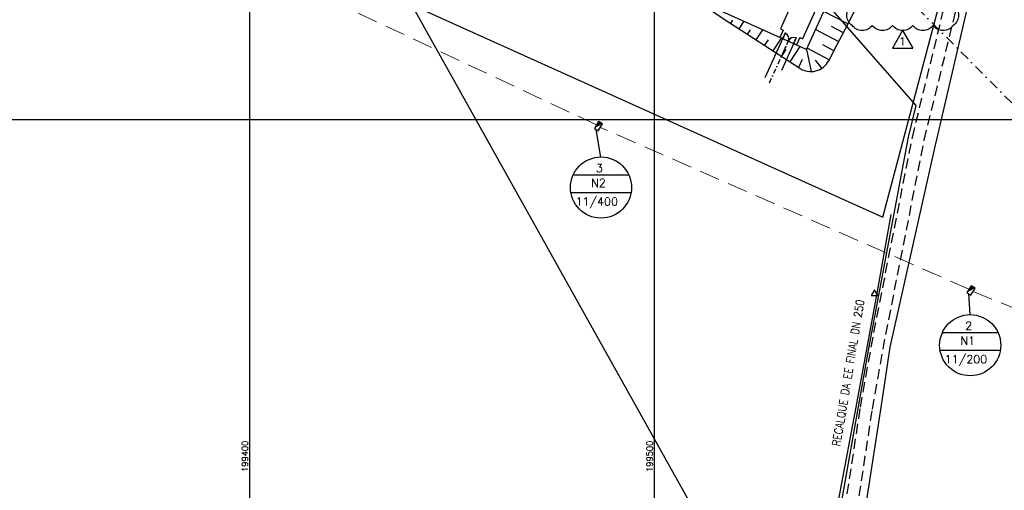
# Model space of a CAD drawing. Header units: millimetres. Extents: x 198996 to 199900, y 8707000 to 8708300.
# Tile 7 of 18: x 199343 to 199586, y 8707508 to 8707625. Entities that reach past the tile are written whole.
import ezdxf
from ezdxf.enums import TextEntityAlignment as Align

# ---------------------------------------------------------------- set-up
doc = ezdxf.new("R2010")
doc.units = ezdxf.units.MM
doc.header["$LTSCALE"] = 5
for name, pattern in [('DASHDOT', [1, 0.5, -0.25, 0, -0.25]), ('DASHED', [0.75, 0.5, -0.25]), ('HIDDEN', [0.375, 0.25, -0.125])]:
    doc.linetypes.add(name, pattern=pattern)
for name, color, linetype in [('BAR-EIXOS', 7, 'DASHDOT'), ('CERCA', 3, 'CERCA_LINE'), ('DIM', 7, 'Continuous'), ('ELE_DUTOS', 3, 'Continuous'), ('ELE_SUBESTAÇÃO', 3, 'Continuous'), ('ELE_TX_GERAL', 2, 'Continuous'), ('ESTRADA_BARRO', 9, 'DASHED'), ('LAGOA', 3, 'Continuous'), ('LINHA_TRANS', 4, 'DASHDOT'), ('MALHA', 9, 'Continuous'), ('MF', 2, 'Continuous'), ('REDE', 22, 'Continuous'), ('TER-BERMA', 4, 'Continuous'), ('TER-COTAS', 7, 'Continuous'), ('TER-OFFSET', 3, 'Continuous'), ('TER-OFFSET-LINHA', 7, 'Continuous'), ('TEXTO', 2, 'Continuous'), ('TXT_COORD', 3, 'Continuous')]:
    doc.layers.add(name, color=color, linetype=linetype)
doc.styles.add('GEOSIS', font='ROMANS.SHX')
doc.styles.add('ROMANS', font='romans.shx', dxfattribs={"width": 0.85})
doc.linetypes.add('CERCA_LINE', pattern='A,0.5,-0.2,["X",Standard,S=0.1,R=0,X=-0.1,Y=-0.05],-0.25', length=0.95)

msp = doc.modelspace()

# ---------------------------------------------------------------- hatches: boundary and pattern name
at = {"layer": 'ELE_SUBESTAÇÃO'}
for points in [[(199485.21, 8707597.83), (199487.24, 8707598.93), (199486.27, 8707599.53)], [(199577.24, 8707557.26), (199579.27, 8707558.36), (199578.3, 8707558.96)]]:
    msp.add_hatch(color=256, dxfattribs=at).paths.add_polyline_path(points)

# ---------------------------------------------------------------- linework, layer by layer
at = {"layer": 'BAR-EIXOS', "color": 7, "ltscale": 0.5}
msp.add_line((199533.2, 8707619.59, 1), (199528.29, 8707608.69, 1), dxfattribs=at)
at = {"layer": 'CERCA', "color": 7, "ltscale": 2}
for p, q in [((199556.52, 8707575.91), (199629.98, 8707853.2)), ((199160.46, 8707754.35), (199556.52, 8707575.91))]:
    msp.add_line(p, q, dxfattribs=at)
at = {"layer": 'CERCA', "color": 7}
for p, q in [((199558.49, 8707576.55), (199554.98, 8707557.09)), ((199554.98, 8707557.09), (199549.79, 8707528.97))]:
    msp.add_line(p, q, dxfattribs=at)
at = {"layer": 'CERCA', "color": 7, "ltscale": 2}
msp.add_lwpolyline([(199535.18, 8707458.35), (199335.38, 8707815.67), (199316.53, 8707803.68)], dxfattribs=at)
at = {"layer": 'CERCA', "color": 7}
for points in [[(199558.26, 8707543.75), (199569.28, 8707592.6), (199578.45, 8707632.26), (199605.01, 8707728.74), (199619.44, 8707780.6)], [(199556.06, 8707528.86), (199558.26, 8707543.75)], [(199549.79, 8707528.97), (199544.38, 8707500.17), (199541.5, 8707477.26), (199541.5, 8707477.26)], [(199547.72, 8707475.64), (199551.37, 8707498.66), (199556.06, 8707528.86)]]:
    msp.add_lwpolyline(points, dxfattribs=at)
at = {"layer": 'DIM', "color": 23}
msp.add_lwpolyline([(199548.88, 8707648.26, -0.520567), (199553.88, 8707648.26, -0.520567), (199558.88, 8707648.26, -0.520567), (199563.88, 8707648.26, -0.520567), (199568.88, 8707648.26, -0.520567), (199573.88, 8707648.26, -0.520567), (199573.88, 8707643.26, -0.520567), (199573.88, 8707638.26, -0.520567), (199573.88, 8707633.26, -0.520567), (199573.88, 8707628.26, -0.520567), (199573.88, 8707623.26, -0.520567), (199568.88, 8707623.26, -0.520567), (199563.88, 8707623.26, -0.520567), (199558.88, 8707623.26, -0.520567), (199553.88, 8707623.26, -0.520567), (199548.88, 8707623.26, -0.520567), (199548.88, 8707628.26, -0.520567), (199548.88, 8707633.26, -0.520567), (199548.88, 8707638.26, -0.520567), (199548.88, 8707643.26, -0.520567)], format="xyb", close=True, dxfattribs=at)
at = {"layer": 'ELE_DUTOS', "linetype": 'HIDDEN', "lineweight": 0, "ltscale": 4}
for points in [[(199485.74, 8707598.68), (199376.76, 8707649.78)], [(199577.77, 8707558.11), (199486.71, 8707598.07)], [(199578.74, 8707557.51), (199681.07, 8707516.32)]]:
    msp.add_lwpolyline(points, dxfattribs=at)
at = {"layer": 'ELE_SUBESTAÇÃO'}
for points in [[(199486.18, 8707597.22), (199487.24, 8707598.93), (199486.27, 8707599.53), (199485.21, 8707597.83)], [(199578.21, 8707556.66), (199579.27, 8707558.36), (199578.3, 8707558.96), (199577.24, 8707557.26)]]:
    msp.add_lwpolyline(points, close=True, dxfattribs=at)
at = {"layer": 'ELE_TX_GERAL', "lineweight": -3}
for p, q in [((199561.38, 8707621.96), (199558.88, 8707617.63)), ((199561.38, 8707621.96), (199563.88, 8707617.63)), ((199558.88, 8707617.63), (199563.88, 8707617.63))]:
    msp.add_line(p, q, dxfattribs=at)
for points in [[(199486.85, 8707590.75), (199485.69, 8707597.52)], [(199480, 8707586.37), (199493.7, 8707586.37)], [(199479.4, 8707582), (199494.29, 8707582)], [(199578.07, 8707551.81), (199577.73, 8707556.96)], [(199571.22, 8707547.42), (199584.92, 8707547.42)], [(199570.62, 8707543.05), (199585.52, 8707543.05)]]:
    msp.add_lwpolyline(points, dxfattribs=at)
for centre in [(199486.85, 8707583.21), (199578.07, 8707544.26)]:
    msp.add_circle(centre, 7.55, dxfattribs=at)
at = {"layer": 'ESTRADA_BARRO', "color": 7}
for p, q in [((199563.78, 8707595.59), (199572.87, 8707632.69)), ((199566.71, 8707594.94), (199575.78, 8707631.92)), ((199554.28, 8707547.44), (199563.78, 8707595.59)), ((199557.23, 8707546.89), (199566.71, 8707594.94)), ((199550.97, 8707528.99), (199554.28, 8707547.44)), ((199553.92, 8707528.5), (199557.23, 8707546.89)), ((199546.56, 8707500.12), (199550.97, 8707528.99)), ((199549.52, 8707499.64), (199553.92, 8707528.5))]:
    msp.add_line(p, q, dxfattribs=at)
at = {"layer": 'LAGOA', "color": 7}
msp.add_line((199537.66, 8707617.31, 1), (199566.41, 8707681.13, 1), dxfattribs=at)
at = {"layer": 'LINHA_TRANS', "color": 7}
msp.add_lwpolyline([(199172.83, 8708021.58), (199615.69, 8707576.64), (199615.69, 8707576.64)], dxfattribs=at)
at = {"layer": 'MALHA'}
for p, q in [((199400, 8708300), (199400, 8707000)), ((199400, 8708300), (199400, 8707000)), ((199500, 8708300), (199500, 8707000)), ((199500, 8708300), (199500, 8707000)), ((199000, 8707600), (199900, 8707600)), ((199000, 8707600), (199900, 8707600))]:
    msp.add_line(p, q, dxfattribs=at)
at = {"layer": 'MF', "color": 7}
for p, q in [((199557.8, 8707681.5, 1), (199531.18, 8707622.42, 1)), ((199563.27, 8707679.03, 1), (199536.66, 8707619.95, 1)), ((199531.87, 8707622.11, 1), (199531.05, 8707620.29, 1)), ((199531.18, 8707622.42, 1), (199531.87, 8707622.11, 1)), ((199531.77, 8707620.07, 1), (199527.36, 8707610.29, 1)), ((199535.97, 8707620.26, 1), (199535.15, 8707618.44, 1)), ((199535.97, 8707620.26, 1), (199536.66, 8707619.95, 1)), ((199534.51, 8707618.84, 1), (199531.47, 8707612.11, 1))]:
    msp.add_line(p, q, dxfattribs=at)
at = {"layer": 'MF', "color": 7, "elevation": 1}
for points in [[(199531.78, 8707620.07), (199531.6, 8707620.15), (199531.51, 8707619.97), (199531.7, 8707619.88)], [(199531.83, 8707620.04), (199532.42, 8707621.36), (199532.37, 8707621.38), (199531.78, 8707620.07)], [(199534.46, 8707618.86), (199535.06, 8707620.17), (199535.11, 8707620.15), (199534.51, 8707618.83)], [(199534.51, 8707618.83), (199534.7, 8707618.75), (199534.61, 8707618.57), (199534.43, 8707618.65)]]:
    msp.add_lwpolyline(points, close=True, dxfattribs=at)
at = {"layer": 'MF', "color": 7}
for centre, start, end in [((199531.83, 8707620.04, 1), 335.7544, 65.7479), ((199534.46, 8707618.86, 1), 65.7438, 155.7374)]:
    msp.add_arc(centre, 1.44, start, end, dxfattribs=at)
at = {"layer": 'REDE', "color": 7}
msp.add_lwpolyline([(199000, 8707088.24), (199000.57, 8707088.22), (199039.37, 8707097.89), (199088.06, 8707123.49), (199179.08, 8707187.14), (199350.34, 8707277.96), (199489.56, 8707356.84), (199526.74, 8707384.24), (199539.37, 8707464.74), (199543.12, 8707487.75), (199553.06, 8707543.49), (199562.79, 8707595.63), (199564.72, 8707603.47), (199534.13, 8707638.37)], dxfattribs=at)
at = {"layer": 'TER-BERMA', "color": 7}
for q in [(199566.41, 8707681.13, 1), (199510.31, 8707629.63, 1)]:
    msp.add_line((199537.66, 8707617.31, 1), q, dxfattribs=at)
at = {"layer": 'TER-COTAS', "color": 7}
for p, q in [((199537.66, 8707617.31, 1), (199538.75, 8707611.85, 0.47)), ((199536.57, 8707614.82, 0.7), (199535.69, 8707612.83, 0.47)), ((199539.74, 8707614.7, 0.66), (199541.39, 8707612.64, 0.39))]:
    msp.add_line(p, q, dxfattribs=at)
at = {"layer": 'TER-OFFSET', "color": 7}
msp.add_lwpolyline([(199489.56, 8707638.98), (199496.98, 8707634.13), (199500.76, 8707632.8), (199510.23, 8707629.47), (199518.69, 8707623.91), (199535.96, 8707612.66, 0.442171), (199543.11, 8707614.52), (199545.11, 8707618.34)], format="xyb", dxfattribs=at)
for points in [[(199547.25, 8707622.42), (199552.39, 8707632.6)], [(199545.11, 8707618.34), (199547.25, 8707622.42)]]:
    msp.add_lwpolyline(points, dxfattribs=at)
at = {"layer": 'TER-OFFSET-LINHA', "color": 7}
msp.add_line((199532.56, 8707618.16, 1), (199532.03, 8707616.98, 1), dxfattribs=at)
at = {"layer": 'TER-OFFSET-LINHA', "color": 7, "flags": 128}
for points in [[(199518.9, 8707623.78), (199519.4, 8707624.54)], [(199547.88, 8707623.65), (199541.88, 8707626.68)], [(199520.99, 8707622.41), (199522.2, 8707624.27)], [(199523.08, 8707621.05), (199523.8, 8707622.14)], [(199525.18, 8707619.68), (199526.82, 8707622.19)], [(199545.58, 8707619.21), (199539.86, 8707622.21)], [(199546.74, 8707621.43), (199543.81, 8707622.96)], [(199527.27, 8707618.32), (199528.2, 8707619.73)], [(199529.37, 8707616.95), (199531.43, 8707620.11)], [(199531.46, 8707615.59), (199532.6, 8707617.33)], [(199533.56, 8707614.22), (199536.04, 8707618.04)], [(199543.25, 8707614.79), (199537.81, 8707617.64)], [(199544.41, 8707617), (199541.63, 8707618.46)]]:
    msp.add_lwpolyline(points, dxfattribs=at)
at = {"layer": 'TXT_COORD', "color": 7}
msp.add_lwpolyline([(199554.41, 8707557.96), (199553.61, 8707556.57), (199555.22, 8707556.57)], close=True, dxfattribs=at)

# ---------------------------------------------------------------- texts
at = {"layer": 'ELE_TX_GERAL', "lineweight": -3, "style": 'ROMANS'}
for s, p in [('1', (199560.45, 8707618.28)), ('3', (199485.6, 8707587.01)), ('N2', (199484.43, 8707583.34)), ('11/400', (199480.58, 8707578.75)), ('2', (199576.83, 8707548.06)), ('N1', (199575.66, 8707544.39)), ('11/200', (199571.8, 8707539.81))]:
    msp.add_text(s, height=2, rotation=360, dxfattribs=at).set_placement(p)
at = {"layer": 'TEXTO', "color": 7, "style": 'ROMANS', "width": 0.85}
msp.add_text('RECALQUE DA EE FINAL DN 250', height=2, rotation=80.5462, dxfattribs=at).set_placement((199549.52, 8707537.18, 709), align=Align.BOTTOM_CENTER)
at = {"layer": 'TXT_COORD', "style": 'GEOSIS'}
for s, p in [('199400', (199400.08, 8707520.68)), ('199500', (199500.08, 8707520.68))]:
    msp.add_text(s, height=1.5, rotation=90, dxfattribs=at).set_placement(p, align=Align.BOTTOM_RIGHT)

doc.saveas('drawing.dxf')
